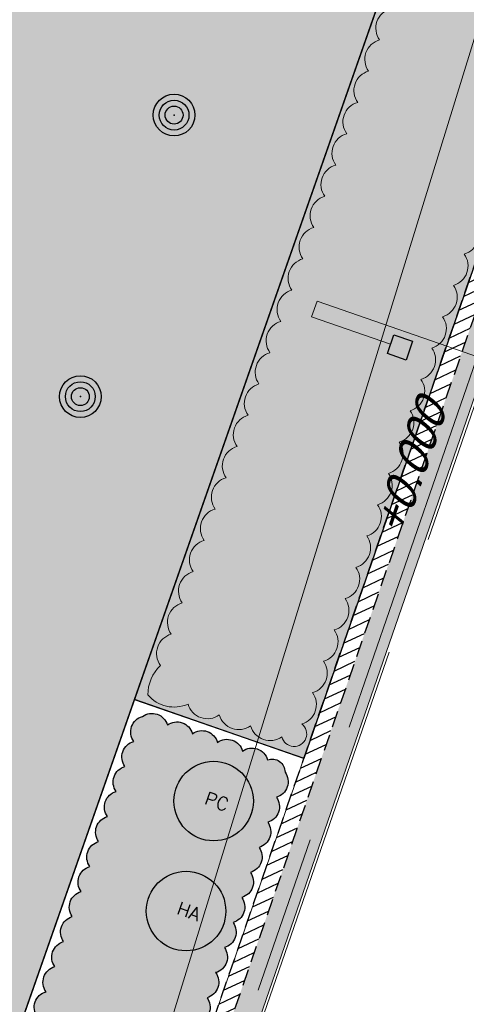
# Model space of a CAD drawing. Header units: metres. Extents: x 128615 to 129083, y 455669 to 456034.
# Tile 34 of 158: x 128727 to 128734, y 455869 to 455884. Entities that reach past the tile are written whole.
import ezdxf

# ---------------------------------------------------------------- set-up
doc = ezdxf.new("R2010")
doc.units = ezdxf.units.M
doc.linetypes.add('RI-AWZI_TERREINRIOLERING', pattern=[19.8, 6, -1.8, 2.4, -1.8, 1.8, -1.8, 2.4, -1.8])
doc.linetypes.add('STIPPELFIJN', pattern=[0.375, 0.25, -0.125])
for name, color, linetype, lineweight in [('B-ME-RI-KOLK-G', 7, 'Continuous', 25), ('B-WE-OG-HOOGTELIJN-G', 7, 'Continuous', 18), ('B-XX-GR-HAAG-G', 90, 'GR-HAAG1', 13), ('B-XX-RI-AWZI_TERREINRIOLERING-G', 10, 'RI-AWZI_TERREINRIOLERING', 18), ('B-XX-VH-BESTRATING-V', 1, 'Continuous', 18), ('B-XX-VH-BETONPLAAT-V', 1, 'Continuous', 18), ('B-XX-VH-VERHARDING-V', 1, 'Continuous', 18)]:
    doc.layers.add(name, color=color, linetype=linetype, lineweight=lineweight)
for name, color, linetype in [('B-XX-GR-BOOM-G', 30, 'Continuous'), ('B-XX-GR-GRAS-G', 90, 'Continuous'), ('B-XX-GR-SIERPLANTEN-G', 210, 'Continuous'), ('B-XX-VH-KANTVERHARDING-GN', 60, 'STIPPELFIJN')]:
    doc.layers.add(name, color=color, linetype=linetype)
doc.styles.add('100 ROMANS 2 MM KONINGSSTAL', font='romans.shx', dxfattribs={"height": 0.2})
doc.styles.add('ISO', font='Iso.shx', dxfattribs={"height": 50})
doc.styles.add('TAUW-ISOCP', font='tcb_isocp.shx')
doc.linetypes.add('GR-HAAG1', pattern='A,6,[176,NLCS.SHX,S=0.125,R=0,X=0,Y=0],-2', length=8)
pattern_1 = [(340.90658, (128738.99792, 455858.14229), (0.1269369, 0.1240523), [0, -0.15875])]

# ---------------------------------------------------------------- blocks, each defined once
blk = doc.blocks.new('hydrangea')
at = {"layer": 'B-XX-GR-SIERPLANTEN-G'}
h = blk.add_hatch(color=254, dxfattribs=at)
edge = h.paths.add_edge_path()
edge.add_arc((0, 0), 0.6, -97.4699, 262.5301)
at = {"layer": 'B-XX-GR-SIERPLANTEN-G', "color": 7}
blk.add_circle((0, 0), 0.6, dxfattribs=at)
at = {"layer": 'B-XX-GR-SIERPLANTEN-G', "color": 7, "insert": (-0.132, 0.109), "char_height": 0.2, "attachment_point": 1, "style": '100 ROMANS 2 MM KONINGSSTAL'}
blk.add_mtext_dynamic_manual_height_columns('HA', width=1.24572, gutter_width=1, heights=[0], dxfattribs=at)
blk = doc.blocks.new('prunus hoog')
at = {"layer": 'B-XX-GR-SIERPLANTEN-G'}
h = blk.add_hatch(color=116, dxfattribs=at)
edge = h.paths.add_edge_path()
edge.add_arc((0.129, 0.093), 0.6, -97.4699, 262.5301)
at = {"layer": 'B-XX-GR-SIERPLANTEN-G', "color": 116}
blk.add_circle((0.129, 0.093), 0.6, dxfattribs=at)
at = {"layer": 'B-XX-GR-SIERPLANTEN-G', "color": 7, "insert": (-0.003, 0.202), "char_height": 0.2, "attachment_point": 1, "style": '100 ROMANS 2 MM KONINGSSTAL'}
blk.add_mtext_dynamic_manual_height_columns('PC', width=1.24572, gutter_width=1, heights=[0], dxfattribs=at)
blk = doc.blocks.new('RONDJEPUNT', base_point=(5, 0))
blk.add_circle((5, 0), 0.45)
blk.add_point((5, 0))
blk = doc.blocks.new('60')
for xscale, yscale, zscale in [(0.7, 0.7, 0.7), (0.5, 0.5, 0.5), (0.3, 0.3, 0.3)]:
    blk.add_blockref('RONDJEPUNT', (-0.021, -0.024), dxfattribs=dict(xscale=xscale, yscale=yscale, zscale=zscale))
at = {"style": 'ISO'}
blk.add_attdef('60', (-0.021, -0.024), '', height=0.9, dxfattribs=at)

msp = doc.modelspace()

# ---------------------------------------------------------------- hatches: boundary and pattern name
at = {"layer": 'B-XX-GR-GRAS-G'}
h = msp.add_hatch(dxfattribs=at)
h.set_pattern_fill('CROSS', color=256, scale=0.1, angle=-116.5633, style=0)
h.set_pattern_definition([(340.9066, (128738.9979, 455858.1423), (0.807781, 0.392352), [0.3175, -0.9525]), (70.9066, (128739.096, 455857.94034), (-0.392352, 0.807781), [0.3175, -0.9525])])
h.paths.add_polyline_path([(128728.738, 455873.498), (128738.059, 455900.072), (128741.497, 455907.3), (128742.805, 455910.051), (128749.971, 455924.474), (128757.05, 455938.299), (128758.852, 455943.506), (128752.229, 455945.627), (128739.444, 455924.343), (128732.043, 455908.068), (128719.946, 455873.153), (128718.35, 455868.362), (128706.8, 455835.028), (128704.487, 455828.591), (128734.399, 455816.742), (128749.209, 455811.681), (128751.09, 455817.109), (128750.615, 455817.267), (128750.615, 455817.268), (128750.353, 455817.362), (128739.24, 455821.33), (128737.251, 455821.978), (128716.627, 455830.804), (128714.691, 455833.452)])
h.paths.add_polyline_path([(128726.267, 455825.837), (128726.639, 455825.304), (128726.247, 455824.785), (128725.633, 455824.998), (128725.645, 455825.648)], flags=16)
h.paths.add_polyline_path([(128725.909, 455825.118), (128726.16, 455825.031), (128726.337, 455825.541), (128726.085, 455825.628)], flags=0)
h = msp.add_hatch(dxfattribs=at)
h.set_pattern_fill('DOTS', color=256, scale=0.1, angle=-116.5633, style=0)
h.set_pattern_definition(pattern_1)
h.paths.add_polyline_path([(128731.296, 455872.609), (128739.42, 455896.078), (128739.498, 455896.051), (128743.221, 455906.694), (128741.497, 455907.3), (128738.059, 455900.072), (128728.738, 455873.498)])
h = msp.add_hatch(dxfattribs=at)
h.set_pattern_fill('DOTS', color=256, scale=0.1, angle=-116.5633, style=0)
h.set_pattern_definition(pattern_1)
h.paths.add_polyline_path([(128718.5, 455837.543, -0.179108), (128718.785, 455837.239, 0.60111), (128718.975, 455837.626, 0.520567), (128719.105, 455838.004, 0.520567), (128719.236, 455838.382, 0.520567), (128719.367, 455838.76, 0.520567), (128719.498, 455839.138, 0.520567), (128719.629, 455839.516, 0.520567), (128719.76, 455839.894, 0.520567), (128719.891, 455840.272, 0.520567), (128720.021, 455840.65, 0.520567), (128720.152, 455841.028, 0.520567), (128720.283, 455841.406, 0.520567), (128720.414, 455841.784, 0.520567), (128720.545, 455842.162, 0.520567), (128720.676, 455842.54, 0.520567), (128720.806, 455842.918, 0.520567), (128720.937, 455843.296, 0.520567), (128721.068, 455843.674, 0.520567), (128721.199, 455844.052, 0.520567), (128721.33, 455844.43, 0.520567), (128721.461, 455844.808, 0.520567), (128721.591, 455845.186, 0.520567), (128721.722, 455845.564, 0.520567), (128721.853, 455845.942, 0.520567), (128721.984, 455846.32, 0.520567), (128722.115, 455846.698, 0.520567), (128722.246, 455847.076, 0.520567), (128722.377, 455847.454, 0.520567), (128722.507, 455847.832, 0.520567), (128722.638, 455848.21, 0.520567), (128722.769, 455848.588, 0.520567), (128722.9, 455848.966, 0.520567), (128723.031, 455849.344, 0.520567), (128723.162, 455849.722, 0.520567), (128723.292, 455850.1, 0.520567), (128723.423, 455850.478, 0.520567), (128723.554, 455850.856, 0.520567), (128723.685, 455851.234, 0.520567), (128723.816, 455851.612, 0.520567), (128723.947, 455851.99, 0.520567), (128724.078, 455852.368, 0.520567), (128724.208, 455852.746, 0.520567), (128724.339, 455853.124, 0.520567), (128724.47, 455853.502, 0.520567), (128724.601, 455853.88, 0.520567), (128724.732, 455854.258, 0.520567), (128724.863, 455854.636, 0.520567), (128724.993, 455855.014, 0.520567), (128725.124, 455855.392, 0.520567), (128725.255, 455855.77, 0.520567), (128725.386, 455856.148, 0.520567), (128725.517, 455856.525, 0.520567), (128725.648, 455856.903, 0.520567), (128725.778, 455857.281, 0.520567), (128725.909, 455857.659, 0.520567), (128726.04, 455858.037, 0.520567), (128726.171, 455858.415, 0.520567), (128726.302, 455858.793, 0.520567), (128726.433, 455859.171, 0.520567), (128726.564, 455859.549, 0.520567), (128726.694, 455859.927, 0.520567), (128726.825, 455860.305, 0.520567), (128726.956, 455860.683, 0.520567), (128727.087, 455861.061, 0.520567), (128727.218, 455861.439, 0.520567), (128727.349, 455861.817, 0.520567), (128727.479, 455862.195, 0.520567), (128727.61, 455862.573, 0.520567), (128727.741, 455862.951, 0.520567), (128727.872, 455863.329, 0.520567), (128728.003, 455863.707, 0.520567), (128728.134, 455864.085, 0.520567), (128728.265, 455864.463, 0.520567), (128728.395, 455864.841, 0.520567), (128728.526, 455865.219, 0.520567), (128728.657, 455865.597, 0.520567), (128728.788, 455865.975, 0.520567), (128728.919, 455866.353, 0.520567), (128729.05, 455866.731, 0.520567), (128729.18, 455867.109, 0.520567), (128729.311, 455867.487, 0.520567), (128729.442, 455867.865, 0.520567), (128729.573, 455868.243, 0.520567), (128729.704, 455868.621, 0.520567), (128729.835, 455868.999, 0.520567), (128729.965, 455869.377, 0.520567), (128730.096, 455869.755, 0.520567), (128730.227, 455870.133, 0.520567), (128730.358, 455870.511, 0.520567), (128730.489, 455870.889, 0.520567), (128730.62, 455871.267, 0.520567), (128730.751, 455871.645, 0.520567), (128730.881, 455872.023, 0.520567), (128731.012, 455872.401, 0.520567), (128730.748, 455872.588, 0.520567), (128730.371, 455872.719, 0.520567), (128729.993, 455872.851, 0.520567), (128729.615, 455872.982, 0.520567), (128729.237, 455873.113, 0.520567), (128728.86, 455873.242, 0.520567), (128728.728, 455872.865, 0.520567), (128728.596, 455872.487, 0.520567), (128728.463, 455872.11, 0.520567), (128728.331, 455871.732, 0.520567), (128728.198, 455871.355, 0.520567), (128728.066, 455870.978, 0.520567), (128727.934, 455870.6, 0.520567), (128727.801, 455870.223, 0.520567), (128727.669, 455869.845, 0.520567), (128727.536, 455869.468, 0.520567), (128727.404, 455869.09, 0.520567), (128727.272, 455868.713, 0.520567), (128727.139, 455868.335, 0.520567), (128727.007, 455867.958, 0.520567), (128726.874, 455867.58, 0.520567), (128726.742, 455867.203, 0.520567), (128726.61, 455866.826, 0.520567), (128726.477, 455866.448, 0.520567), (128726.345, 455866.071, 0.520567), (128726.212, 455865.693, 0.520567), (128726.08, 455865.316, 0.520567), (128725.948, 455864.938, 0.520567), (128725.815, 455864.561, 0.520567), (128725.683, 455864.183, 0.520567), (128725.55, 455863.806, 0.520567), (128725.418, 455863.429, 0.520567), (128725.286, 455863.051, 0.520567), (128725.153, 455862.674, 0.520567), (128725.021, 455862.296, 0.520567), (128724.888, 455861.919, 0.520567), (128724.756, 455861.541, 0.520567), (128724.624, 455861.164, 0.520567), (128724.491, 455860.786, 0.520567), (128724.359, 455860.409, 0.520567), (128724.226, 455860.031, 0.520567), (128724.094, 455859.654, 0.520567), (128723.962, 455859.277, 0.520567), (128723.829, 455858.899, 0.520567), (128723.697, 455858.522, 0.520567), (128723.564, 455858.144, 0.520567), (128723.432, 455857.767, 0.520567), (128723.3, 455857.389, 0.520567), (128723.167, 455857.012, 0.520567), (128723.035, 455856.634, 0.520567), (128722.902, 455856.257, 0.520567), (128722.77, 455855.879, 0.520567), (128722.638, 455855.502, 0.520567), (128722.505, 455855.125, 0.520567), (128722.373, 455854.747, 0.520567), (128722.24, 455854.37, 0.520567), (128722.108, 455853.992, 0.520567), (128721.976, 455853.615, 0.520567), (128721.843, 455853.237, 0.520567), (128721.711, 455852.86, 0.520567), (128721.578, 455852.482, 0.520567), (128721.446, 455852.105, 0.520567), (128721.314, 455851.727, 0.520567), (128721.181, 455851.35, 0.520567), (128721.049, 455850.973, 0.520567), (128720.916, 455850.595, 0.520567), (128720.784, 455850.218, 0.520567), (128720.652, 455849.84, 0.520567), (128720.519, 455849.463, 0.520567), (128720.387, 455849.085, 0.520567), (128720.254, 455848.708, 0.520567), (128720.122, 455848.33, 0.520567), (128719.99, 455847.953, 0.520567), (128719.857, 455847.575, 0.520567), (128719.725, 455847.198, 0.520567), (128719.592, 455846.821, 0.520567), (128719.46, 455846.443, 0.520567), (128719.328, 455846.066, 0.520567), (128719.195, 455845.688, 0.520567), (128719.063, 455845.311, 0.520567), (128718.931, 455844.933, 0.520567), (128718.798, 455844.556, 0.520567), (128718.666, 455844.178, 0.520567), (128718.533, 455843.801, 0.520567), (128718.401, 455843.423, 0.520567), (128718.269, 455843.046, 0.520567), (128718.136, 455842.669, 0.520567), (128718.004, 455842.291, 0.520567), (128717.871, 455841.914, 0.520567), (128717.739, 455841.536, 0.520567), (128717.607, 455841.159, 0.520567), (128717.474, 455840.781, 0.520567), (128717.342, 455840.404, 0.520567), (128717.209, 455840.026, 0.520567), (128717.077, 455839.649, 0.520567), (128716.945, 455839.272, 0.520567), (128716.812, 455838.894, 0.520567), (128716.68, 455838.517, 0.520567), (128716.547, 455838.139, 0.520567), (128716.415, 455837.762, 0.520567), (128716.283, 455837.384, 0.520567), (128716.15, 455837.007, 0.520567), (128716.018, 455836.629, 0.520567), (128716.374, 455836.506, 0.520567), (128716.752, 455836.375, 0.520567), (128717.13, 455836.244, 0.520567), (128717.508, 455836.113, 0.520567), (128717.886, 455835.983, 0.520567), (128718.264, 455835.852, 0.520567), (128718.451, 455836.114, 0.549767), (128718.568, 455836.509, -0.271132), (128717.963, 455836.469, -1)])
h.paths.add_polyline_path([(128719.179, 455839.809, -1), (128718.642, 455838.736, -1)], flags=16)
h.paths.add_polyline_path([(128719.716, 455839.002), (128720.162, 455840.289), (128719.595, 455840.486), (128719.149, 455839.199)], flags=25)
h.paths.add_polyline_path([(128730.828, 455871.104), (128731.274, 455872.391), (128730.707, 455872.587), (128730.261, 455871.3)], flags=25)
at = {"layer": 'B-XX-VH-BESTRATING-V'}
h = msp.add_hatch(dxfattribs=at)
h.set_pattern_fill('BRICK', color=256, scale=0.033071, angle=-116.5097)
h.set_pattern_definition([(340.90658, (128781.00315, 455850.76689), (0.06869295, 0.19844713), []), (70.9066, (128781.00315, 455850.7669), (-0.3968943, 0.1373859), [0.21, -0.21]), (70.9066, (128781.2016, 455850.6982), (-0.3968943, 0.1373859), [-0.21, 0.21])])
edge = h.paths.add_edge_path()
edge.add_line((128831.613, 455838.835), (128839.065, 455860.49))
edge.add_line((128839.065, 455860.49), (128836.303, 455861.441))
edge.add_line((128836.303, 455861.441), (128833.542, 455862.392))
edge.add_arc((128834.295, 455864.408), 2.151, 165.7586, 249.5103, ccw=False)
edge.add_line((128832.209, 455864.937), (128832.723, 455866.363))
edge.add_line((128832.723, 455866.363), (128829.531, 455867.496))
edge.add_line((128829.531, 455867.496), (128825.779, 455865.69))
edge.add_line((128825.779, 455865.69), (128824.189, 455861.229))
edge.add_line((128824.189, 455861.229), (128829.348, 455859.412))
edge.add_arc((128828.682, 455857.538), 1.989, -20.1607, 70.44, ccw=False)
edge.add_line((128830.549, 455856.852), (128825.086, 455841.07))
edge.add_arc((128820.6, 455842.519), 4.713, 246.4303, 342.0979, ccw=False)
edge.add_line((128818.716, 455838.199), (128794.989, 455846.459))
edge.add_line((128794.989, 455846.459), (128740.444, 455865.383))
edge.add_arc((128742.738, 455872.105), 7.103, 156.7496, 251.1612, ccw=False)
edge.add_line((128736.212, 455874.909), (128740.849, 455888.448))
edge.add_arc((128747.419, 455885.784), 7.089, 110.5043, 157.9322, ccw=False)
edge.add_line((128744.936, 455892.424), (128746.056, 455895.66))
edge.add_line((128746.056, 455895.66), (128750.966, 455893.96))
edge.add_line((128750.966, 455893.96), (128752.528, 455898.542))
edge.add_line((128752.528, 455898.542), (128752.015, 455900.356))
edge.add_line((128752.015, 455900.356), (128751.977, 455900.345))
edge.add_line((128751.977, 455900.345), (128751.013, 455903.819))
edge.add_line((128751.013, 455903.819), (128743.304, 455906.535))
edge.add_line((128743.304, 455906.535), (128719.893, 455838.903))
edge.add_line((128719.893, 455838.903), (128720.271, 455838.773))
edge.add_line((128720.271, 455838.773), (128743.55, 455906.025))
edge.add_line((128743.55, 455906.025), (128750.683, 455903.511))
edge.add_line((128750.683, 455903.511), (128752.109, 455898.553))
edge.add_line((128752.109, 455898.553), (128750.717, 455894.47))
edge.add_line((128750.717, 455894.47), (128745.809, 455896.169))
edge.add_line((128745.809, 455896.169), (128744.619, 455892.73))
edge.add_arc((128747.419, 455885.784), 7.489, 111.9598, 158.0178)
edge.add_line((128740.474, 455888.587), (128735.652, 455874.508))
edge.add_arc((128742.711, 455872.076), 7.467, 160.9871, 251.2737)
edge.add_line((128740.314, 455865.005), (128794.857, 455846.082))
edge.add_line((128794.857, 455846.082), (128818.571, 455837.825))
edge.add_arc((128820.6, 455842.519), 5.113, 246.622, 342.0506)
edge.add_line((128825.465, 455840.943), (128830.926, 455856.718))
edge.add_arc((128828.682, 455857.538), 2.389, 339.9319, 430.4538)
edge.add_line((128829.481, 455859.789), (128824.701, 455861.473))
edge.add_line((128824.701, 455861.473), (128826.102, 455865.405))
edge.add_line((128826.102, 455865.405), (128829.46, 455867.096))
edge.add_line((128829.46, 455867.096), (128832.211, 455866.121))
edge.add_line((128832.211, 455866.121), (128831.827, 455865.055))
edge.add_arc((128834.295, 455864.408), 2.551, 165.3042, 249.632)
edge.add_line((128833.407, 455862.016), (128838.557, 455860.242))
edge.add_line((128838.557, 455860.242), (128831.232, 455838.958))
edge.add_arc((128836.451, 455837.356), 5.459, 162.9327, 251.6884)
edge.add_line((128834.736, 455832.173), (128868.21, 455820.559))
edge.add_arc((128870.243, 455825.376), 5.228, 247.1139, 340.4611)
edge.add_line((128875.17, 455823.627), (128882.591, 455844.78))
edge.add_arc((128880.205, 455845.695), 2.555, 339.0051, 400.5812)
edge.add_line((128882.146, 455847.357), (128879.182, 455850.986))
edge.add_line((128879.182, 455850.986), (128886.246, 455856.958))
edge.add_arc((128882.773, 455860.678), 5.089, 313.0387, 342.062)
edge.add_line((128887.615, 455859.11), (128893.018, 455874.516))
edge.add_arc((128882.872, 455877.759), 10.652, 342.2738, 419.2905)
edge.add_line((128888.312, 455886.917), (128886.215, 455887.873))
edge.add_line((128886.215, 455887.873), (128886.109, 455887.478))
edge.add_line((128886.109, 455887.478), (128888.175, 455886.527))
edge.add_arc((128882.886, 455877.76), 10.239, -17.7233, 58.9001, ccw=False)
edge.add_line((128892.639, 455874.643), (128887.236, 455859.238))
edge.add_arc((128882.773, 455860.678), 4.689, 313.1288, 342.1209, ccw=False)
edge.add_line((128885.979, 455857.255), (128883.173, 455854.826))
edge.add_line((128883.173, 455854.826), (128878.584, 455851.087))
edge.add_line((128878.584, 455851.087), (128881.839, 455847.1))
edge.add_arc((128880.205, 455845.695), 2.155, -21.143, 40.7007, ccw=False)
edge.add_line((128882.215, 455844.918), (128877.801, 455832.332))
edge.add_line((128877.801, 455832.332), (128874.793, 455823.76))
edge.add_arc((128870.243, 455825.376), 4.828, 246.9654, 340.4528, ccw=False)
edge.add_line((128868.354, 455820.932), (128834.864, 455832.552))
edge.add_arc((128836.451, 455837.356), 5.059, 163.0072, 251.7166, ccw=False)
at = {"layer": 'B-XX-VH-KANTVERHARDING-GN'}
h = msp.add_hatch(dxfattribs=at)
h.set_pattern_fill('ANSI31', color=256, scale=0.05, angle=-116.5633, style=0)
h.set_pattern_definition([(25.1211, (128758.81722, 455819.28844), (-0.06739462, 0.14373423), [])])
h.paths.add_polyline_path([(128719.857, 455838.8), (128719.621, 455838.881), (128739.42, 455896.078), (128739.656, 455895.996)])

# ---------------------------------------------------------------- linework, layer by layer
at = {"layer": 'B-ME-RI-KOLK-G', "lineweight": -3}
msp.add_lwpolyline([(128732.84, 455878.617), (128732.557, 455878.716), (128732.655, 455878.999), (128732.938, 455878.901)], close=True, dxfattribs=at)
at = {"layer": 'B-XX-GR-GRAS-G'}
for points in [[(128866.079, 455781.048), (128872.548, 455777.854), (128884.725, 455774.257), (128897.846, 455770.651), (128914.413, 455765.429), (128931.082, 455759.637), (128967.106, 455860.414), (128897.394, 455890.089), (128874.325, 455899.285), (128843.458, 455909.431), (128811.586, 455919.988), (128808.082, 455921.394), (128795.963, 455925.568), (128768.772, 455934.418), (128757.05, 455938.299), (128749.971, 455924.474), (128742.805, 455910.051), (128738.059, 455900.072), (128714.691, 455833.452), (128716.585, 455830.861), (128737.251, 455821.978), (128741.564, 455820.5)], [(128739.444, 455924.343), (128732.043, 455908.068), (128719.946, 455873.153), (128718.35, 455868.362), (128706.8, 455835.028), (128704.487, 455828.591), (128734.399, 455816.742), (128749.209, 455811.681), (128751.09, 455817.109), (128750.615, 455817.267), (128750.615, 455817.268), (128750.353, 455817.362), (128739.24, 455821.33), (128737.251, 455821.978), (128716.627, 455830.804), (128714.691, 455833.452), (128728.738, 455873.498), (128728.738, 455873.498), (128738.059, 455900.072), (128741.497, 455907.3), (128742.805, 455910.051), (128749.971, 455924.474)], [(128741.497, 455907.3), (128743.224, 455906.702), (128739.533, 455896.039), (128739.42, 455896.078), (128731.296, 455872.609), (128728.738, 455873.498), (128738.059, 455900.072), (128741.497, 455907.3)], [(128728.738, 455873.498), (128731.297, 455872.613)]]:
    msp.add_lwpolyline(points, dxfattribs=at)
msp.add_lwpolyline([(128727.272, 455868.713, -0.520567), (128727.404, 455869.09, -0.520567), (128727.536, 455869.468, -0.520567), (128727.669, 455869.845, -0.520567), (128727.801, 455870.223, -0.520567), (128727.934, 455870.6, -0.520567), (128728.066, 455870.978, -0.520567), (128728.198, 455871.355, -0.520567), (128728.331, 455871.732, -0.520567), (128728.463, 455872.11, -0.520567), (128728.596, 455872.487, -0.520567), (128728.728, 455872.865, -0.520567), (128728.86, 455873.242, -0.520567), (128729.237, 455873.113, -0.520567), (128729.615, 455872.982, -0.520567), (128729.993, 455872.851, -0.520567), (128730.371, 455872.719, -0.520567), (128730.748, 455872.588, -0.520567), (128731.012, 455872.401, -0.520567), (128730.881, 455872.023, -0.520567), (128730.751, 455871.645, -0.520567), (128730.62, 455871.267, -0.520567), (128730.489, 455870.889, -0.520567), (128730.358, 455870.511, -0.520567), (128730.227, 455870.133, -0.520567), (128730.096, 455869.755, -0.520567), (128729.965, 455869.377, -0.520567), (128729.835, 455868.999, -0.520567), (128729.704, 455868.621, -0.520567)], format="xyb", dxfattribs=at)
at = {"layer": 'B-XX-GR-HAAG-G'}
msp.add_lwpolyline([(128733.881, 455880.689, -0.520567), (128733.717, 455880.216, -0.520567), (128733.554, 455879.744, -0.520567), (128733.39, 455879.271, -0.520567), (128733.227, 455878.799, -0.520567), (128733.063, 455878.326, -0.520567), (128732.9, 455877.854, -0.520567), (128732.736, 455877.381, -0.520567), (128732.572, 455876.909, -0.520567), (128732.409, 455876.436, -0.520567), (128732.245, 455875.964, -0.520567), (128732.082, 455875.491, -0.520567), (128731.918, 455875.019, -0.520567), (128731.755, 455874.546, -0.520567), (128731.591, 455874.074, -0.520567), (128731.428, 455873.601, -0.520567), (128731.264, 455873.129, -1.42814), (128730.965, 455872.936, -0.520567), (128730.492, 455873.1, -0.520567), (128730.02, 455873.265, -0.520567), (128729.548, 455873.429, -0.333681), (128728.94, 455873.567, -0.200296), (128729.13, 455874.011, -0.520567), (128729.295, 455874.483, -0.520567), (128729.461, 455874.955, -0.520567), (128729.626, 455875.427, -0.520567), (128729.792, 455875.898, -0.520567), (128729.957, 455876.37, -0.520567), (128730.123, 455876.842, -0.520567), (128730.288, 455877.314, -0.520567), (128730.454, 455877.786, -0.520567), (128730.619, 455878.257, -0.520567), (128730.785, 455878.729, -0.520567), (128730.95, 455879.201, -0.520567), (128731.116, 455879.673, -0.520567), (128731.281, 455880.145, -0.520567), (128731.447, 455880.617, -0.520567), (128731.612, 455881.088, -0.520567), (128731.778, 455881.56, -0.520567), (128731.943, 455882.032, -0.520567), (128732.109, 455882.504, -0.520567), (128732.274, 455882.976, -0.520567), (128732.44, 455883.447, -0.520567), (128732.605, 455883.919, -0.520567)], format="xyb", dxfattribs=at)
at = {"layer": 'B-XX-RI-AWZI_TERREINRIOLERING-G'}
for points in [[(128740.419, 455897.461), (128728.175, 455862.089)], [(128750.533, 455893.249), (128739.059, 455892.921), (128730.698, 455868.764), (128746.559, 455863.274)], [(128732.606, 455878.857), (128731.413, 455879.27), (128731.495, 455879.506), (128734.917, 455878.322)]]:
    msp.add_lwpolyline(points, dxfattribs=at)
at = {"layer": 'B-XX-VH-BESTRATING-V'}
msp.add_lwpolyline([(128794.85, 455846.063), (128776.309, 455852.508), (128752.539, 455860.778), (128740.308, 455864.986, -0.413819), (128735.652, 455874.508), (128740.474, 455888.587, -0.203716), (128744.619, 455892.73), (128745.809, 455896.169), (128750.717, 455894.47), (128752.109, 455898.553), (128751.591, 455900.238), (128750.683, 455903.511), (128743.55, 455906.025), (128720.271, 455838.773), (128723.575, 455837.642), (128729.355, 455854.338), (128730.491, 455857.657, -0.41585), (128737.544, 455861.087), (128737.544, 455861.087), (128754.361, 455855.26, -0.429886), (128760.013, 455842.888), (128760.013, 455842.888), (128751.09, 455817.109), (128750.353, 455817.362)], format="xyb", dxfattribs=at)
at = {"layer": 'B-XX-VH-BETONPLAAT-V'}
msp.add_line((128702.936, 455783.354), (128737.238, 455894.363), dxfattribs=at)
at = {"layer": 'B-XX-VH-KANTVERHARDING-GN'}
msp.add_lwpolyline([(128719.857, 455838.8), (128719.621, 455838.881), (128739.42, 455896.078), (128739.656, 455895.996), (128719.857, 455838.8)], dxfattribs=at)
at = {"layer": 'B-XX-VH-VERHARDING-V'}
msp.add_lwpolyline([(128715.763, 455836.506), (128728.738, 455873.498), (128731.296, 455872.609), (128719.621, 455838.881), (128718.474, 455835.568), (128715.763, 455836.506)], dxfattribs=at)

# ---------------------------------------------------------------- block references
at = {"layer": 'B-XX-GR-BOOM-G', "rotation": 341.186918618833}
for p in [(128729.365, 455882.329), (128727.95, 455878.082)]:
    msp.add_blockref('60', p, dxfattribs=at)
at = {"layer": 'B-XX-GR-SIERPLANTEN-G', "rotation": 340.9065815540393}
for name, p in [('prunus hoog', (128729.782, 455871.92)), ('hydrangea', (128729.518, 455870.306))]:
    msp.add_blockref(name, p, dxfattribs=at)

# ---------------------------------------------------------------- texts
at = {"layer": 'B-WE-OG-HOOGTELIJN-G', "style": 'TAUW-ISOCP', "oblique": 20.0002}
msp.add_text('+0.000', height=0.5, rotation=70.9066, dxfattribs=at).set_placement((128732.792, 455875.931))

doc.saveas('drawing.dxf')
